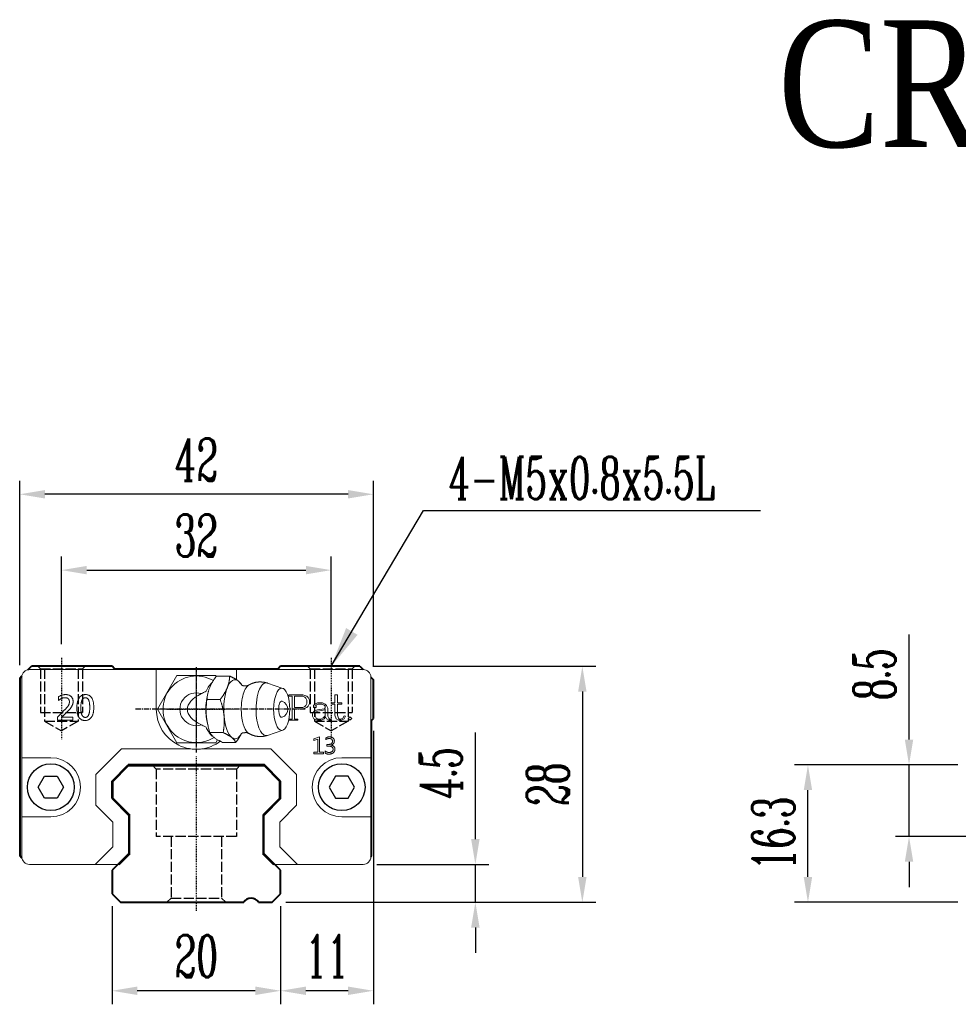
# Model space of a CAD drawing. Extents: x 57 to 390, y 117 to 234.
# Tile 1 of 2: x 57 to 168, y 117 to 234. Entities that reach past the tile are written whole.
import ezdxf

# ---------------------------------------------------------------- set-up
doc = ezdxf.new("R2010")
doc.units = 0
doc.header["$MEASUREMENT"] = 0
doc.header["$PDMODE"] = 2
doc.linetypes.add('ACAD_ISO02W100', pattern=[15, 12, -3])
doc.linetypes.add('CENTER', pattern=[0.95, 0.625, -0.125, 0.075, -0.125])
doc.layers.get('0').update_dxf_attribs({"linetype": 'CONTINUOUS'})
doc.layers.get('DEFPOINTS').update_dxf_attribs({"linetype": 'CONTINUOUS'})
for name, color, linetype, lineweight in [('CENTER', 1, 'CENTER', 25), ('DASH', 2, 'ACAD_ISO02W100', 25), ('DIM', 4, 'CONTINUOUS', 25), ('LINE', 7, 'CONTINUOUS', 40), ('可見 (ISO)', 7, 'CONTINUOUS', 50)]:
    doc.layers.add(name, color=color, linetype=linetype, lineweight=lineweight)
doc.layers.add('PV-CFD', color=7, linetype='CONTINUOUS')
doc.styles.get("Standard").update_dxf_attribs({"font": 'romanc.shx', "width": 0.6, "bigfont": 'chineset.shx'})
doc.styles.add('型式1', font='kaiu.ttf', dxfattribs={"width": 0.8})
doc.dimstyles.get("Standard").update_dxf_attribs({"dimscale": 3, "dimtxt": 1, "dimasz": 0.7, "dimexe": 0.3, "dimexo": 0.2, "dimgap": 0.3, "dimtad": 1, "dimdsep": 46, "dimtxsty": 'Standard', "dimcen": 0, "dimclrd": 256, "dimclre": 256, "dimclrt": 256, "dimadec": 0, "dimazin": 0, "dimtfac": 1, "dimtofl": 0, "dimtmove": 0, "dimatfit": 3, "dimfxl": 1, "dimtolj": 1, "dimtzin": 0, "dimlwd": -1, "dimlwe": -1, "dimarcsym": 0})
doc.dimstyles.new('STANDARD$0', dxfattribs={"dimscale": 3, "dimtxt": 1, "dimasz": 0.7, "dimexe": 0.3, "dimexo": 0.2, "dimgap": 0.3, "dimtad": 1, "dimdsep": 46, "dimtxsty": 'Standard', "dimcen": 0, "dimclrd": 256, "dimclre": 256, "dimclrt": 256, "dimadec": 0, "dimazin": 0, "dimtfac": 1, "dimtofl": 0, "dimtmove": 0, "dimatfit": 3, "dimfxl": 1, "dimtolj": 1, "dimtzin": 0, "dimlwd": -1, "dimlwe": -1, "dimarcsym": 0})

# ---------------------------------------------------------------- blocks, each defined once
blk = doc.blocks.new('*D33')
at = {"layer": 'DEFPOINTS', "color": 0, "transparency": 16777216}
for p in [(150.48, 145.87), (169.87, 145.87), (169.87, 129.57)]:
    blk.add_point(p, dxfattribs=at)
at = {"layer": 'DIM', "transparency": 16777216}
for p, q in [((168.27, 145.87), (148.88, 145.87)), ((150.48, 132.57), (150.48, 142.87)), ((168.27, 129.57), (148.88, 129.57))]:
    blk.add_line(p, q, dxfattribs=at)
for points in [[(150.98, 142.87), (149.98, 142.87), (150.48, 145.87)], [(149.98, 132.57), (150.98, 132.57), (150.48, 129.57)]]:
    blk.add_solid(points, dxfattribs=at)
at = {"layer": 'DIM', "transparency": 16777216, "insert": (146.38, 137.72), "char_height": 5, "attachment_point": 5, "rotation": 90}
blk.add_mtext('\\A1;16.3', dxfattribs=at)
blk = doc.blocks.new('*D34')
at = {"layer": 'DEFPOINTS', "color": 0, "transparency": 16777216}
for p in [(162.47, 145.87), (169.87, 145.87), (185.12, 137.37)]:
    blk.add_point(p, dxfattribs=at)
at = {"layer": 'DIM', "transparency": 16777216}
for p, q in [((162.47, 148.87), (162.47, 161.35)), ((168.27, 145.87), (160.87, 145.87)), ((162.47, 137.37), (162.47, 145.87)), ((183.52, 137.37), (160.87, 137.37)), ((162.47, 134.37), (162.47, 131.37))]:
    blk.add_line(p, q, dxfattribs=at)
for points in [[(161.97, 148.87), (162.97, 148.87), (162.47, 145.87)], [(162.97, 134.37), (161.97, 134.37), (162.47, 137.37)]]:
    blk.add_solid(points, dxfattribs=at)
at = {"layer": 'DIM', "transparency": 16777216, "insert": (158.37, 156.61), "char_height": 5, "attachment_point": 5, "rotation": 90}
blk.add_mtext('\\A1;8.5', dxfattribs=at)
blk = doc.blocks.new('*U18')
at = {"layer": 'PV-CFD', "lineweight": 0}
for p, q in [((0, 37.97, 2.52), (0, 38.35, 2.31)), ((0, 38.35, -2.31), (0, 34.35, -4.62)), ((0, 38.35, 2.31), (0, 38.35, -2.31)), ((0, 38.28, 3.1), (0, 38.28, 4.67)), ((0, 36.82, 10.26), (0, 37.45, 8.44)), ((0, 37.12, 1.62), (0, 37.12, 3.19)), ((0, 35.86, 1.29), (0, 36.2, 1.36)), ((0, 34.35, -4.62), (0, 30.35, -2.31)), ((0, 33.19, 1.26), (0, 33.19, 2.83)), ((0, 32.83, 1.29), (0, 32.5, 1.36)), ((0, 31.87, 10.26), (0, 31.24, 8.44)), ((0, 30.35, 2.31), (0, 30.44, 2.36)), ((0, 30.41, 2.38), (0, 30.41, 3.95)), ((0, 30.35, -2.31), (0, 30.35, 2.31))]:
    blk.add_line(p, q, dxfattribs=at)
at = {"layer": 'PV-CFD', "lineweight": 0, "extrusion": (1, 0, 0)}
for centre, radius, start, end in [((34.35, 0), 3.95, 149.2444, 32.1888), ((34.35, 0), 1.95, 161.7439, 18.2561), ((34.35, 9.86), 1, 18.9485, 161.0515)]:
    blk.add_arc(centre, radius, start, end, dxfattribs=at)
for centre, major_axis, start_param, end_param in [((0, 34.35, 4.59), (0, 3.5), 5.993405, 6.890651), ((0, 34.35, 4.59), (0, 3.5), 4.946208, 5.993405), ((0, 34.35, 8.28), (0, 3.13), 4.946208, 6.4146), ((0, 34.35, 1.95), (0, 3), 5.939273, 6.073367), ((0, 34.35, 6.46), (0, 2.94), 4.946208, 6.052618), ((0, 34.35, 6.78), (0, 0, -7.84), 5.617901, 6.94847), ((0, 34.35, 2.28), (0, 3), 4.946208, 5.242468), ((0, 34.35, 10.13), (0, 0.954), 4.946208, 6.413821), ((0, 34.35, 4.59), (0, 3.5), 3.89901, 4.946208), ((0, 34.35, 8.28), (0, 3.13), 3.010177, 4.946208), ((0, 34.35, 2.28), (0, 3), 4.18231, 4.946208), ((0, 34.35, 6.46), (0, 2.94), 3.37216, 4.946208), ((0, 34.35, 10.13), (0, 0.954), 3.010957, 4.946208), ((0, 34.35, 4.59), (0, 3.5), 2.851813, 3.89901), ((0, 34.35, 1.95), (0, 3), 3.294184, 3.485505), ((0, 34.35, 4.59), (0, 3.5), 2.534127, 2.851813)]:
    blk.add_ellipse(centre, major_axis=major_axis, ratio=0.382683, start_param=start_param, end_param=end_param, dxfattribs=at)
blk.add_ellipse((0, 34.35, 10.13), major_axis=(0, 2.5), ratio=0.382683, dxfattribs=at)
at = {"layer": 'PV-CFD', "lineweight": 0}
for points, weights in [([(0, 37.12, 1.62), (0, 37.7, 1.91), (0, 38.28, 3.1)], [1, 1.15470053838, 1]), ([(0, 37.21, 5.36), (0, 37.71, 5.11), (0, 38.28, 4.67)], [1.01402419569, 1.02867276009, 1]), ([(0, 38.28, 4.67), (0, 37.97, 4.55), (0, 37.7, 4.21)], [1, 1.0379548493, 1]), ([(0, 37.7, 4.21), (0, 37.43, 3.86), (0, 37.12, 3.19)], [1, 1.0379548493, 1]), ([(0, 33.19, 1.26), (0, 35.16, 0.99), (0, 37.12, 1.62)], [1, 1.15470053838, 1]), ([(0, 37.12, 3.19), (0, 36.07, 3.37), (0, 35.16, 3.29)], [1, 1.0379548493, 1]), ([(0, 35.16, 3.29), (0, 34.24, 3.2), (0, 33.19, 2.83)], [1, 1.0379548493, 1]), ([(0, 30.41, 2.38), (0, 31.8, 1.37), (0, 33.19, 1.26)], [1, 1.15470053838, 1]), ([(0, 33.19, 2.83), (0, 32.45, 3.41), (0, 31.8, 3.67)], [1, 1.0379548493, 1]), ([(0, 31.8, 3.67), (0, 31.16, 3.93), (0, 30.41, 3.95)], [1, 1.0379548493, 1]), ([(0, 30.99, 4.97), (0, 31.23, 5.28), (0, 31.5, 5.41)], [1, 1.03410419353, 1.00691998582]), ([(0, 30.41, 3.95), (0, 30.72, 4.63), (0, 30.99, 4.97)], [1, 1.0379548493, 1])]:
    blk.add_rational_spline(points, weights, degree=2, dxfattribs=at)
for points, degree, knots in [([(0, 37.6, 2), (0, 37.57, 1.93), (0, 37.51, 1.86), (0, 37.32, 1.67), (0, 37.18, 1.56), (0, 36.84, 1.34), (0, 36.67, 1.24), (0, 36.49, 1.15)], 3, [-0.376952, -0.376952, -0.376952, -0.376952, -0.3332983, -0.3332983, -0.2725144, -0.2725144, -0.2208054, -0.2208054, -0.2208054, -0.2208054]), ([(0, 37.2, 6.2), (0, 37.11, 5.93), (0, 37.15, 5.49), (0, 37.25, 5.31), (0, 37.25, 5.31)], 1, [6.0526182, 6.0526182, 6.2208966, 6.4270338, 6.6227252, 6.6621051, 6.6621051]), ([(0, 36.2, 0.61), (0, 36.26, 0.75), (0, 36.33, 0.88), (0, 36.43, 1.06), (0, 36.46, 1.1), (0, 36.49, 1.15)], 3, [11.3039891, 11.3039891, 11.3039891, 11.3039891, 11.9795988, 11.9795988, 12.2175428, 12.2175428, 12.2175428, 12.2175428]), ([(0, 32.2, 1.15), (0, 32.29, 1), (0, 32.37, 0.86), (0, 32.45, 0.7), (0, 32.47, 0.66), (0, 32.49, 0.61)], 3, [2.7906963, 2.7906963, 2.7906963, 2.7906963, 3.3884522, 3.3884522, 3.630674, 3.630674, 3.630674, 3.630674]), ([(0, 32.2, 1.15), (0, 32.09, 1.21), (0, 31.98, 1.27), (0, 31.68, 1.45), (0, 31.51, 1.56), (0, 31.28, 1.75), (0, 31.21, 1.83), (0, 31.15, 1.9)], 3, [-0.2711885, -0.2711885, -0.2711885, -0.2711885, -0.2312899, -0.2312899, -0.1556643, -0.1556643, -0.1016902, -0.1016902, -0.1016902, -0.1016902]), ([(0, 31.44, 5.31), (0, 31.48, 5.37), (0, 31.58, 5.63), (0, 31.55, 6.07), (0, 31.49, 6.2)], 1, [2.7626728, 2.7626728, 2.9024238, 3.0689854, 3.2751226, 3.3721597, 3.3721597])]:
    blk.add_open_spline(points, degree=degree, knots=knots, dxfattribs=at)
for points in [[(0, 37.2, 6.2), (0, 37.39, 6.57), (0, 37.53, 7.01), (0, 37.59, 7.49), (0, 37.56, 7.98), (0, 37.45, 8.44)], [(0, 31.24, 8.44), (0, 31.13, 7.98), (0, 31.1, 7.49), (0, 31.16, 7.01), (0, 31.3, 6.57), (0, 31.49, 6.2)]]:
    blk.add_open_spline(points, degree=1, dxfattribs=at)
blk = doc.blocks.new('SW_CENTERMARKSYMBOL_2')
at = {"color": 0, "linetype": 'Continuous', "lineweight": 0}
for p, q in [((0, 2.5), (0, 4.45)), ((0, 0), (0, 2.5)), ((-2.5, 0), (-4.45, 0)), ((0, 0), (-2.5, 0)), ((0, 0), (0, -2.5)), ((0, 0), (2.5, 0)), ((2.5, 0), (4.45, 0)), ((0, -2.5), (0, -4.45))]:
    blk.add_line(p, q, dxfattribs=at)
blk = doc.blocks.new('*D35')
at = {"layer": 'DEFPOINTS', "color": 0, "transparency": 16777216}
for p in [(56.98, 177.97), (56.98, 156.09), (98.93, 155.89)]:
    blk.add_point(p, dxfattribs=at)
at = {"layer": 'DIM', "transparency": 16777216}
for p, q in [((56.98, 157.69), (56.98, 179.57)), ((98.93, 157.49), (98.93, 179.57)), ((95.93, 177.97), (59.98, 177.97))]:
    blk.add_line(p, q, dxfattribs=at)
for points in [[(59.98, 178.47), (59.98, 177.47), (56.98, 177.97)], [(95.93, 177.47), (95.93, 178.47), (98.93, 177.97)]]:
    blk.add_solid(points, dxfattribs=at)
at = {"layer": 'DIM', "transparency": 16777216, "insert": (77.95, 182.07), "char_height": 5, "attachment_point": 5}
blk.add_mtext('\\A1;42', dxfattribs=at)
blk = doc.blocks.new('*D36')
at = {"layer": 'DEFPOINTS', "color": 0, "transparency": 16777216}
for p in [(97.33, 157.57), (86.93, 129.57), (123.72, 129.57)]:
    blk.add_point(p, dxfattribs=at)
at = {"layer": 'DIM', "transparency": 16777216}
for p, q in [((98.93, 157.57), (125.32, 157.57)), ((123.72, 154.57), (123.72, 132.57)), ((88.53, 129.57), (125.32, 129.57))]:
    blk.add_line(p, q, dxfattribs=at)
for points in [[(124.22, 154.57), (123.22, 154.57), (123.72, 157.57)], [(123.22, 132.57), (124.22, 132.57), (123.72, 129.57)]]:
    blk.add_solid(points, dxfattribs=at)
at = {"layer": 'DIM', "transparency": 16777216, "insert": (119.62, 143.57), "char_height": 5, "attachment_point": 5, "rotation": 90}
blk.add_mtext('\\A1;28', dxfattribs=at)
blk = doc.blocks.new('*D37')
at = {"layer": 'DEFPOINTS', "color": 0, "transparency": 16777216}
for p in [(67.93, 130.69), (87.93, 130.69), (67.93, 119.07)]:
    blk.add_point(p, dxfattribs=at)
at = {"layer": 'DIM', "transparency": 16777216}
for p, q in [((67.93, 129.09), (67.93, 117.47)), ((87.93, 129.09), (87.93, 117.47)), ((84.93, 119.07), (70.93, 119.07))]:
    blk.add_line(p, q, dxfattribs=at)
for points in [[(70.93, 119.57), (70.93, 118.57), (67.93, 119.07)], [(84.93, 118.57), (84.93, 119.57), (87.93, 119.07)]]:
    blk.add_solid(points, dxfattribs=at)
at = {"layer": 'DIM', "transparency": 16777216, "insert": (77.93, 123.17), "char_height": 5, "attachment_point": 5}
blk.add_mtext('\\A1;20', dxfattribs=at)
blk = doc.blocks.new('*D38')
at = {"layer": 'DEFPOINTS', "color": 0, "transparency": 16777216}
for p in [(98.93, 151.49), (87.93, 130.69), (87.93, 119.07)]:
    blk.add_point(p, dxfattribs=at)
at = {"layer": 'DIM', "transparency": 16777216}
for p, q in [((98.93, 149.89), (98.93, 117.47)), ((87.93, 129.09), (87.93, 117.47)), ((95.93, 119.07), (90.93, 119.07))]:
    blk.add_line(p, q, dxfattribs=at)
for points in [[(90.93, 119.57), (90.93, 118.57), (87.93, 119.07)], [(95.93, 118.57), (95.93, 119.57), (98.93, 119.07)]]:
    blk.add_solid(points, dxfattribs=at)
at = {"layer": 'DIM', "transparency": 16777216, "insert": (93.43, 123.17), "char_height": 5, "attachment_point": 5}
blk.add_mtext('\\A1;11', dxfattribs=at)
blk = doc.blocks.new('*D39')
at = {"layer": 'DEFPOINTS', "color": 0, "transparency": 16777216}
for p in [(97.73, 134.07), (111.03, 134.07), (86.93, 129.57)]:
    blk.add_point(p, dxfattribs=at)
at = {"layer": 'DIM', "transparency": 16777216}
for p, q in [((111.03, 137.07), (111.03, 149.71)), ((99.33, 134.07), (112.63, 134.07)), ((111.03, 129.57), (111.03, 134.07)), ((88.53, 129.57), (112.63, 129.57)), ((111.03, 126.57), (111.03, 123.57))]:
    blk.add_line(p, q, dxfattribs=at)
for points in [[(110.53, 137.07), (111.53, 137.07), (111.03, 134.07)], [(111.53, 126.57), (110.53, 126.57), (111.03, 129.57)]]:
    blk.add_solid(points, dxfattribs=at)
at = {"layer": 'DIM', "transparency": 16777216, "insert": (106.93, 144.89), "char_height": 5, "attachment_point": 5, "rotation": 90}
blk.add_mtext('\\A1;4.5', dxfattribs=at)
blk = doc.blocks.new('*D40')
at = {"layer": 'DEFPOINTS', "color": 0, "transparency": 16777216}
for p in [(93.93, 168.97), (61.93, 158.57), (93.93, 158.57)]:
    blk.add_point(p, dxfattribs=at)
at = {"layer": 'DIM', "transparency": 16777216}
for p, q in [((61.93, 160.17), (61.93, 170.57)), ((93.93, 160.17), (93.93, 170.57)), ((64.93, 168.97), (90.93, 168.97))]:
    blk.add_line(p, q, dxfattribs=at)
for points in [[(64.93, 169.47), (64.93, 168.47), (61.93, 168.97)], [(90.93, 168.47), (90.93, 169.47), (93.93, 168.97)]]:
    blk.add_solid(points, dxfattribs=at)
at = {"layer": 'DIM', "transparency": 16777216, "insert": (77.93, 173.07), "char_height": 5, "attachment_point": 5}
blk.add_mtext('\\A1;32', dxfattribs=at)

msp = doc.modelspace()

# ---------------------------------------------------------------- linework, layer by layer
at = {"color": 7, "linetype": 'Continuous', "lineweight": 15}
for p, q in [((58.13, 157.171), (73.18, 157.171)), ((73.18, 152.471), (73.18, 157.171)), ((73.18, 157.171), (82.68, 157.171)), ((82.68, 157.171), (97.73, 157.171)), ((82.68, 157.171), (82.68, 155.981)), ((57.23, 134.971), (57.23, 156.271)), ((98.63, 156.271), (98.63, 134.971)), ((61.596, 153.503), (61.596, 153.942)), ((88.913, 154.171), (90.583, 154.171)), ((88.913, 154.035), (88.913, 154.171)), ((89.288, 154.035), (88.913, 154.035)), ((89.288, 151.307), (89.288, 154.035)), ((90.551, 154.02), (89.581, 154.02)), ((89.581, 154.02), (89.581, 152.664)), ((90.798, 153.896), (90.551, 154.02)), ((90.583, 154.171), (91.031, 154.018)), ((90.92, 153.775), (90.798, 153.896)), ((90.919, 152.908), (91.045, 153.155)), ((91.045, 153.529), (90.92, 153.775)), ((91.031, 154.018), (91.194, 153.859)), ((91.045, 153.155), (91.045, 153.529)), ((91.194, 153.859), (91.337, 153.564)), ((91.337, 153.141), (91.194, 152.848)), ((91.337, 153.564), (91.337, 153.141)), ((91.842, 152.906), (92.005, 153.074)), ((92.005, 153.074), (92.302, 153.219)), ((92.355, 153.085), (92.123, 152.967)), ((92.302, 153.219), (92.895, 153.219)), ((92.855, 153.085), (92.355, 153.085)), ((93.108, 152.958), (92.855, 153.085)), ((92.895, 153.219), (93.211, 153.063)), ((93.211, 153.063), (93.368, 152.907)), ((93.995, 153.219), (94.37, 153.219)), ((93.995, 153.085), (93.995, 153.219)), ((94.37, 153.085), (93.995, 153.085)), ((94.37, 154.171), (94.663, 154.171)), ((94.37, 153.219), (94.37, 154.171)), ((94.37, 151.774), (94.37, 153.085)), ((94.663, 154.171), (94.663, 153.219)), ((94.663, 153.219), (95.174, 153.219)), ((94.663, 153.085), (94.663, 151.786)), ((95.174, 153.085), (94.663, 153.085)), ((95.174, 153.219), (95.174, 153.085)), ((61.449, 151.514), (62.313, 152.38)), ((62.642, 152.183), (61.998, 151.537)), ((89.581, 152.664), (90.551, 152.664)), ((89.581, 152.535), (89.581, 151.307)), ((90.58, 152.535), (89.581, 152.535)), ((90.551, 152.664), (90.798, 152.787)), ((91.029, 152.687), (90.58, 152.535)), ((90.798, 152.787), (90.919, 152.908)), ((91.194, 152.848), (91.029, 152.687)), ((91.72, 151.939), (91.874, 152.252)), ((91.72, 151.631), (91.72, 151.939)), ((91.842, 152.674), (91.842, 152.906)), ((92.149, 152.674), (91.842, 152.674)), ((91.874, 152.252), (92.318, 152.399)), ((92.134, 152.148), (92.012, 151.911)), ((92.012, 151.911), (92.012, 151.654)), ((92.123, 152.967), (92.069, 152.916)), ((92.069, 152.916), (92.149, 152.916)), ((92.364, 152.259), (92.134, 152.148)), ((92.149, 152.916), (92.149, 152.674)), ((92.318, 152.399), (93.117, 152.53)), ((93.21, 152.401), (92.364, 152.259)), ((93.22, 152.85), (93.108, 152.958)), ((93.117, 152.53), (93.22, 152.631)), ((93.22, 152.485), (93.21, 152.401)), ((93.22, 152.631), (93.22, 152.85)), ((93.22, 151.673), (93.22, 152.485)), ((93.368, 152.907), (93.512, 152.613)), ((93.512, 152.613), (93.512, 151.657)), ((61.449, 151.171), (61.449, 151.514)), ((63.279, 151.171), (61.449, 151.171)), ((61.998, 151.537), (61.998, 151.528)), ((61.998, 151.528), (63.279, 151.528)), ((63.279, 151.528), (63.279, 151.171)), ((88.913, 151.307), (89.288, 151.307)), ((88.913, 151.171), (88.913, 151.307)), ((89.958, 151.171), (88.913, 151.171)), ((89.581, 151.307), (89.958, 151.307)), ((89.958, 151.307), (89.958, 151.171)), ((91.873, 151.318), (91.72, 151.631)), ((92.316, 151.171), (91.873, 151.318)), ((92.012, 151.654), (92.135, 151.413)), ((92.135, 151.413), (92.353, 151.306)), ((92.765, 151.171), (92.316, 151.171)), ((92.353, 151.306), (92.719, 151.306)), ((92.719, 151.306), (92.97, 151.431)), ((93.079, 151.327), (92.765, 151.171)), ((92.97, 151.431), (93.22, 151.673)), ((93.264, 151.555), (93.079, 151.327)), ((93.356, 151.324), (93.264, 151.555)), ((93.659, 151.171), (93.356, 151.324)), ((93.512, 151.657), (93.641, 151.402)), ((93.641, 151.402), (93.733, 151.307)), ((93.889, 151.171), (93.659, 151.171)), ((93.733, 151.307), (93.889, 151.307)), ((93.889, 151.307), (93.889, 151.171)), ((94.505, 151.327), (94.37, 151.774)), ((94.813, 151.171), (94.505, 151.327)), ((94.663, 151.786), (94.789, 151.398)), ((94.789, 151.398), (94.882, 151.307)), ((95.133, 151.171), (94.813, 151.171)), ((94.882, 151.307), (95.085, 151.307)), ((95.085, 151.307), (95.321, 151.425)), ((95.461, 151.336), (95.133, 151.171)), ((95.321, 151.425), (95.47, 151.702)), ((95.609, 151.64), (95.461, 151.336)), ((95.47, 151.702), (95.609, 151.64)), ((95.924, 151.37), (96.151, 151.573)), ((96.151, 151.171), (95.924, 151.37)), ((96.151, 151.573), (96.39, 151.37)), ((96.39, 151.37), (96.151, 151.171)), ((98.73, 151.167), (98.73, 135.067)), ((91.874, 148.976), (92.557, 149.195)), ((91.874, 148.78), (91.874, 148.976)), ((92.337, 148.921), (91.874, 148.78)), ((92.337, 147.366), (92.337, 148.921)), ((92.557, 149.195), (92.557, 147.366)), ((93.278, 148.848), (93.278, 149.043)), ((66.03, 144.726), (69.072, 147.767)), ((69.072, 147.767), (77.266, 147.767)), ((78.594, 147.767), (86.788, 147.767)), ((86.788, 147.767), (89.83, 144.726)), ((91.874, 147.366), (92.337, 147.366)), ((91.874, 147.171), (91.874, 147.366)), ((93.02, 147.171), (91.874, 147.171)), ((92.557, 147.366), (93.02, 147.366)), ((93.02, 147.366), (93.02, 147.171)), ((93.205, 147.274), (93.205, 147.518)), ((93.4, 148.293), (93.563, 148.293)), ((93.4, 148.098), (93.4, 148.293)), ((93.571, 148.098), (93.4, 148.098)), ((93.902, 148.21), (93.902, 148.205)), ((60.68, 146.721), (57.23, 146.721)), ((95.18, 146.721), (98.63, 146.721)), ((66.03, 141.08), (66.03, 144.726)), ((89.83, 144.726), (89.83, 141.08)), ((68.03, 139.08), (66.03, 141.08)), ((89.83, 141.08), (87.83, 139.08)), ((57.23, 139.721), (60.68, 139.721)), ((68.03, 136.154), (68.03, 139.08)), ((70.03, 139.886), (70.03, 135.349)), ((85.83, 135.349), (85.83, 139.886)), ((87.83, 139.08), (87.83, 136.154)), ((98.63, 139.721), (95.18, 139.721)), ((65.946, 134.071), (68.03, 136.154)), ((87.83, 136.154), (89.914, 134.071)), ((58.13, 134.071), (65.946, 134.071)), ((67.219, 134.071), (65.946, 134.071)), ((68.421, 134.071), (67.219, 134.071)), ((67.519, 134.071), (68.752, 134.071)), ((87.108, 134.071), (88.341, 134.071)), ((88.641, 134.071), (87.439, 134.071)), ((89.914, 134.071), (88.641, 134.071)), ((89.914, 134.071), (91.328, 134.071)), ((91.328, 134.071), (97.73, 134.071))]:
    msp.add_line(p, q, dxfattribs=at)
at = {"flags": 128}
for points in [[(61.43, 144.523), (62.18, 143.224), (61.43, 141.925), (59.93, 141.925), (59.18, 143.224), (59.93, 144.523)], [(94.43, 144.523), (93.68, 143.224), (94.43, 141.925), (95.93, 141.925), (96.68, 143.224), (95.93, 144.523)]]:
    msp.add_lwpolyline(points, close=True, dxfattribs=at)
for centre in [(60.68, 143.224), (95.18, 143.224)]:
    msp.add_circle(centre, 2.775)
at = {"color": 7, "linetype": 'Continuous', "lineweight": 15}
for centre, radius, start, end in [((58.13, 156.271), 0.9, 90, 180), ((97.73, 156.271), 0.9, 0, 90), ((77.93, 152.471), 4.75, 180, 307.77136), ((60.68, 143.221), 3.5, 270, 90), ((95.18, 143.221), 3.5, 90, 270), ((58.13, 134.971), 0.9, 180, 270), ((97.73, 134.971), 0.9, 270, 0)]:
    msp.add_arc(centre, radius, start, end, dxfattribs=at)
for points, knots in [([(61.596, 153.942), (61.626, 153.963), (61.686, 154.006), (61.782, 154.059), (61.881, 154.105), (61.984, 154.142), (62.089, 154.172), (62.198, 154.192), (62.311, 154.205), (62.387, 154.207), (62.425, 154.207)], [0, 0, 0, 0, 0.1254479, 0.2490958, 0.37149, 0.4943628, 0.6175587, 0.7423311, 0.8695879, 1, 1, 1, 1]), ([(62.425, 154.207), (62.458, 154.207), (62.523, 154.205), (62.617, 154.195), (62.706, 154.178), (62.79, 154.153), (62.869, 154.123), (62.943, 154.084), (63.012, 154.039), (63.074, 153.987), (63.131, 153.93), (63.18, 153.866), (63.223, 153.798), (63.256, 153.724), (63.283, 153.646), (63.302, 153.562), (63.313, 153.473), (63.314, 153.412), (63.315, 153.381)], [0, 0, 0, 0, 0.0720879, 0.1412087, 0.2069553, 0.2703381, 0.3316628, 0.3921976, 0.4514512, 0.5109034, 0.5698003, 0.6279474, 0.6860856, 0.7447804, 0.8050971, 0.8670254, 0.9320572, 1, 1, 1, 1]), ([(63.754, 152.614), (63.755, 152.677), (63.756, 152.8), (63.769, 152.979), (63.79, 153.145), (63.818, 153.3), (63.856, 153.443), (63.902, 153.574), (63.956, 153.694), (64.019, 153.802), (64.09, 153.897), (64.168, 153.98), (64.255, 154.051), (64.348, 154.109), (64.45, 154.153), (64.559, 154.185), (64.676, 154.204), (64.756, 154.206), (64.798, 154.207)], [0, 0, 0, 0, 0.0883235, 0.1715139, 0.2492721, 0.3226167, 0.3911316, 0.4556498, 0.5164698, 0.5741742, 0.6292845, 0.6819664, 0.7333927, 0.7842552, 0.8353509, 0.8880356, 0.9424748, 1, 1, 1, 1]), ([(64.798, 154.207), (64.837, 154.206), (64.913, 154.205), (65.023, 154.186), (65.127, 154.156), (65.223, 154.115), (65.31, 154.06), (65.391, 153.995), (65.463, 153.916), (65.527, 153.826), (65.584, 153.724), (65.633, 153.611), (65.674, 153.485), (65.708, 153.348), (65.734, 153.199), (65.754, 153.038), (65.764, 152.865), (65.766, 152.746), (65.766, 152.685)], [0, 0, 0, 0, 0.0574894, 0.1120109, 0.1642221, 0.2149045, 0.2649638, 0.3153177, 0.3672479, 0.4210393, 0.4779829, 0.538192, 0.6027647, 0.6717866, 0.7457443, 0.8250273, 0.9097856, 1, 1, 1, 1]), ([(62.351, 153.841), (62.319, 153.84), (62.253, 153.839), (62.156, 153.822), (62.06, 153.795), (61.964, 153.758), (61.87, 153.71), (61.777, 153.651), (61.684, 153.583), (61.626, 153.53), (61.596, 153.503)], [0, 0, 0, 0, 0.11538898, 0.23148806, 0.34821318, 0.46834314, 0.59280431, 0.72237593, 0.85768696, 1, 1, 1, 1]), ([(62.313, 152.38), (62.336, 152.403), (62.381, 152.449), (62.446, 152.518), (62.507, 152.584), (62.563, 152.647), (62.614, 152.708), (62.66, 152.767), (62.701, 152.823), (62.738, 152.878), (62.771, 152.931), (62.799, 152.986), (62.823, 153.041), (62.843, 153.098), (62.858, 153.156), (62.868, 153.215), (62.875, 153.276), (62.876, 153.316), (62.876, 153.337)], [0, 0, 0, 0, 0.08706234, 0.16990221, 0.24784066, 0.32232468, 0.39198102, 0.45685973, 0.5184221, 0.57533736, 0.62966998, 0.68316865, 0.73607171, 0.7884609, 0.84065849, 0.89357101, 0.94641011, 1, 1, 1, 1]), ([(62.876, 153.337), (62.876, 153.357), (62.875, 153.397), (62.869, 153.454), (62.859, 153.507), (62.845, 153.557), (62.826, 153.603), (62.803, 153.645), (62.777, 153.682), (62.746, 153.716), (62.711, 153.746), (62.671, 153.771), (62.628, 153.793), (62.581, 153.811), (62.529, 153.825), (62.473, 153.834), (62.414, 153.841), (62.373, 153.841), (62.351, 153.841)], [0, 0, 0, 0, 0.0732689, 0.142038, 0.2068568, 0.2681408, 0.3273575, 0.383389, 0.4388324, 0.492595, 0.5474441, 0.6038129, 0.6613452, 0.7213318, 0.7850689, 0.8524556, 0.9240174, 1, 1, 1, 1]), ([(63.315, 153.381), (63.315, 153.358), (63.314, 153.312), (63.307, 153.243), (63.294, 153.174), (63.279, 153.105), (63.257, 153.036), (63.232, 152.967), (63.201, 152.899), (63.166, 152.829), (63.124, 152.759), (63.076, 152.685), (63.021, 152.609), (62.959, 152.53), (62.89, 152.447), (62.814, 152.362), (62.731, 152.273), (62.672, 152.214), (62.642, 152.183)], [0, 0, 0, 0, 0.0490273, 0.0982682, 0.1476022, 0.1978976, 0.2487506, 0.3006507, 0.3539399, 0.4084537, 0.4658213, 0.5276004, 0.5943542, 0.6658872, 0.7417959, 0.8229796, 0.9089329, 1, 1, 1, 1]), ([(64.775, 153.841), (64.753, 153.841), (64.71, 153.839), (64.647, 153.824), (64.589, 153.801), (64.535, 153.767), (64.486, 153.723), (64.441, 153.671), (64.4, 153.609), (64.365, 153.537), (64.333, 153.457), (64.305, 153.367), (64.282, 153.267), (64.263, 153.158), (64.248, 153.04), (64.237, 152.913), (64.231, 152.776), (64.23, 152.681), (64.23, 152.632)], [0, 0, 0, 0, 0.0454034, 0.0886905, 0.1308932, 0.1736914, 0.2182491, 0.2647541, 0.3152229, 0.3695335, 0.4284121, 0.492634, 0.5624385, 0.6377407, 0.7188179, 0.8062107, 0.9000246, 1, 1, 1, 1]), ([(65.291, 152.655), (65.29, 152.703), (65.289, 152.796), (65.284, 152.93), (65.273, 153.055), (65.26, 153.172), (65.242, 153.278), (65.22, 153.376), (65.194, 153.464), (65.164, 153.543), (65.13, 153.613), (65.092, 153.674), (65.049, 153.726), (65.003, 153.768), (64.952, 153.801), (64.896, 153.825), (64.837, 153.839), (64.796, 153.841), (64.775, 153.841)], [0, 0, 0, 0, 0.1008017, 0.1952512, 0.2834871, 0.3655693, 0.4413548, 0.5113915, 0.5759298, 0.6351471, 0.6897401, 0.7397552, 0.7862327, 0.8300182, 0.8721196, 0.9140368, 0.9561134, 1, 1, 1, 1]), ([(64.735, 151.134), (64.695, 151.135), (64.619, 151.137), (64.508, 151.156), (64.405, 151.185), (64.308, 151.227), (64.219, 151.281), (64.138, 151.347), (64.065, 151.425), (63.999, 151.515), (63.942, 151.616), (63.891, 151.727), (63.848, 151.849), (63.814, 151.982), (63.787, 152.125), (63.768, 152.279), (63.757, 152.443), (63.755, 152.556), (63.754, 152.614)], [0, 0, 0, 0, 0.0587763, 0.1142485, 0.1676437, 0.2194713, 0.270889, 0.3223415, 0.3753589, 0.4305911, 0.4884209, 0.5491304, 0.6132168, 0.6815809, 0.7537956, 0.8310668, 0.9130563, 1, 1, 1, 1]), ([(64.23, 152.632), (64.23, 152.587), (64.231, 152.498), (64.238, 152.37), (64.248, 152.25), (64.262, 152.139), (64.28, 152.037), (64.303, 151.944), (64.33, 151.86), (64.362, 151.784), (64.397, 151.718), (64.437, 151.66), (64.48, 151.61), (64.529, 151.57), (64.582, 151.538), (64.639, 151.516), (64.701, 151.503), (64.743, 151.501), (64.764, 151.5)], [0, 0, 0, 0, 0.0989277, 0.1913586, 0.277815, 0.3584315, 0.4330428, 0.5018148, 0.5655476, 0.6244838, 0.6786926, 0.7287656, 0.7763407, 0.821143, 0.8647541, 0.9086079, 0.9533115, 1, 1, 1, 1]), ([(65.766, 152.685), (65.766, 152.625), (65.765, 152.508), (65.752, 152.337), (65.732, 152.177), (65.702, 152.028), (65.666, 151.89), (65.621, 151.761), (65.567, 151.644), (65.505, 151.538), (65.435, 151.443), (65.357, 151.36), (65.272, 151.29), (65.179, 151.232), (65.078, 151.188), (64.97, 151.157), (64.855, 151.138), (64.775, 151.135), (64.735, 151.134)], [0, 0, 0, 0, 0.086028, 0.1673565, 0.2439225, 0.3160362, 0.3842367, 0.4486275, 0.5097619, 0.5684385, 0.6242899, 0.6778147, 0.7302285, 0.78167, 0.8334582, 0.8865104, 0.9419497, 1, 1, 1, 1]), ([(64.764, 151.5), (64.786, 151.501), (64.828, 151.502), (64.888, 151.517), (64.944, 151.539), (64.996, 151.571), (65.044, 151.612), (65.087, 151.663), (65.127, 151.722), (65.161, 151.79), (65.192, 151.867), (65.218, 151.953), (65.241, 152.048), (65.259, 152.152), (65.274, 152.265), (65.284, 152.387), (65.289, 152.518), (65.29, 152.609), (65.291, 152.655)], [0, 0, 0, 0, 0.0457641, 0.08926537, 0.13187541, 0.17486387, 0.21938048, 0.26619602, 0.3167248, 0.37086411, 0.42974629, 0.49369189, 0.56328493, 0.63860045, 0.71958794, 0.80670972, 0.90013212, 1, 1, 1, 1]), ([(93.278, 149.043), (93.294, 149.055), (93.327, 149.079), (93.379, 149.11), (93.434, 149.137), (93.491, 149.158), (93.55, 149.175), (93.612, 149.186), (93.675, 149.194), (93.718, 149.195), (93.74, 149.195)], [0, 0, 0, 0, 0.1237777, 0.2459573, 0.3678471, 0.4900435, 0.6137355, 0.7388487, 0.8678785, 1, 1, 1, 1]), ([(93.688, 149), (93.67, 149), (93.634, 148.999), (93.581, 148.991), (93.528, 148.979), (93.476, 148.962), (93.425, 148.941), (93.375, 148.915), (93.325, 148.884), (93.294, 148.86), (93.278, 148.848)], [0, 0, 0, 0, 0.1213338, 0.2419476, 0.3626943, 0.4847228, 0.6079193, 0.735075, 0.8651125, 1, 1, 1, 1]), ([(93.563, 148.293), (93.584, 148.293), (93.625, 148.294), (93.684, 148.298), (93.738, 148.305), (93.789, 148.315), (93.836, 148.328), (93.879, 148.343), (93.918, 148.362), (93.953, 148.384), (93.983, 148.408), (94.01, 148.435), (94.033, 148.466), (94.051, 148.499), (94.065, 148.535), (94.076, 148.574), (94.082, 148.616), (94.082, 148.645), (94.083, 148.66)], [0, 0, 0, 0, 0.0869529, 0.1682917, 0.2448131, 0.3162081, 0.3834386, 0.4462731, 0.5054146, 0.5615389, 0.6155128, 0.6676719, 0.7196177, 0.7719653, 0.8251858, 0.8802643, 0.9383044, 1, 1, 1, 1]), ([(94.083, 148.66), (94.082, 148.673), (94.082, 148.7), (94.077, 148.739), (94.07, 148.775), (94.059, 148.808), (94.045, 148.839), (94.028, 148.867), (94.008, 148.893), (93.984, 148.915), (93.958, 148.936), (93.928, 148.953), (93.896, 148.968), (93.86, 148.979), (93.822, 148.989), (93.78, 148.995), (93.735, 149), (93.704, 149), (93.688, 149)], [0, 0, 0, 0, 0.0690187, 0.1339734, 0.1953479, 0.2545198, 0.3105443, 0.3653098, 0.4189695, 0.473612, 0.5282806, 0.5852364, 0.6449606, 0.7075654, 0.774013, 0.8444646, 0.920149, 1, 1, 1, 1]), ([(93.74, 149.195), (93.76, 149.195), (93.799, 149.194), (93.856, 149.188), (93.911, 149.178), (93.962, 149.163), (94.012, 149.145), (94.058, 149.122), (94.102, 149.095), (94.143, 149.065), (94.18, 149.031), (94.213, 148.995), (94.241, 148.955), (94.263, 148.913), (94.28, 148.868), (94.293, 148.821), (94.3, 148.77), (94.302, 148.736), (94.302, 148.718)], [0, 0, 0, 0, 0.07198211, 0.14109402, 0.208209, 0.27288872, 0.33636688, 0.39845094, 0.46054013, 0.52252476, 0.58357762, 0.64271215, 0.7006696, 0.75823675, 0.81604907, 0.87522674, 0.93627438, 1, 1, 1, 1]), ([(94.302, 148.718), (94.302, 148.702), (94.301, 148.671), (94.297, 148.625), (94.289, 148.581), (94.278, 148.54), (94.264, 148.5), (94.246, 148.463), (94.226, 148.428), (94.203, 148.394), (94.176, 148.364), (94.146, 148.335), (94.113, 148.308), (94.077, 148.284), (94.038, 148.262), (93.996, 148.242), (93.95, 148.224), (93.919, 148.215), (93.902, 148.21)], [0, 0, 0, 0, 0.06832255, 0.13368325, 0.19704038, 0.2581701, 0.3173044, 0.37597744, 0.43305174, 0.49063838, 0.54825051, 0.60689601, 0.66699355, 0.72832236, 0.79238718, 0.85832952, 0.92767195, 1, 1, 1, 1]), ([(93.205, 147.518), (93.222, 147.504), (93.257, 147.476), (93.312, 147.44), (93.369, 147.41), (93.428, 147.385), (93.488, 147.365), (93.55, 147.352), (93.613, 147.343), (93.656, 147.342), (93.678, 147.341)], [0, 0, 0, 0, 0.1309238, 0.2584344, 0.3832258, 0.5058895, 0.627698, 0.7501529, 0.8737144, 1, 1, 1, 1]), ([(93.662, 147.146), (93.639, 147.147), (93.594, 147.147), (93.527, 147.154), (93.464, 147.163), (93.405, 147.177), (93.349, 147.195), (93.297, 147.217), (93.249, 147.243), (93.219, 147.264), (93.205, 147.274)], [0, 0, 0, 0, 0.144286, 0.2820034, 0.412875, 0.5384713, 0.6593573, 0.7758869, 0.8887334, 1, 1, 1, 1]), ([(94.156, 147.716), (94.155, 147.731), (94.155, 147.761), (94.148, 147.805), (94.136, 147.845), (94.12, 147.883), (94.099, 147.917), (94.074, 147.949), (94.044, 147.978), (94.009, 148.003), (93.97, 148.025), (93.926, 148.045), (93.878, 148.061), (93.826, 148.074), (93.769, 148.085), (93.707, 148.092), (93.64, 148.097), (93.594, 148.097), (93.571, 148.098)], [0, 0, 0, 0, 0.058355, 0.1139469, 0.1670106, 0.2179254, 0.2684813, 0.3195599, 0.371349, 0.425394, 0.4819131, 0.5420692, 0.6061979, 0.6743077, 0.7478079, 0.826375, 0.9103866, 1, 1, 1, 1]), ([(94.375, 147.735), (94.375, 147.713), (94.374, 147.67), (94.364, 147.608), (94.348, 147.549), (94.326, 147.493), (94.298, 147.441), (94.263, 147.392), (94.222, 147.346), (94.175, 147.305), (94.123, 147.268), (94.068, 147.235), (94.008, 147.208), (93.946, 147.185), (93.88, 147.168), (93.81, 147.155), (93.737, 147.148), (93.688, 147.147), (93.662, 147.146)], [0, 0, 0, 0, 0.0632074, 0.1237424, 0.1822431, 0.2395712, 0.2967297, 0.3538694, 0.412615, 0.4732201, 0.5347552, 0.5964544, 0.6591921, 0.7228266, 0.7885394, 0.8560776, 0.9265375, 1, 1, 1, 1]), ([(93.678, 147.341), (93.696, 147.342), (93.729, 147.342), (93.779, 147.347), (93.825, 147.355), (93.87, 147.365), (93.912, 147.38), (93.951, 147.397), (93.989, 147.417), (94.023, 147.44), (94.054, 147.466), (94.082, 147.495), (94.105, 147.526), (94.123, 147.559), (94.138, 147.595), (94.148, 147.633), (94.155, 147.674), (94.155, 147.701), (94.156, 147.716)], [0, 0, 0, 0, 0.0759979, 0.1483642, 0.2175115, 0.2847092, 0.3490051, 0.4123009, 0.4740421, 0.5347719, 0.5946325, 0.6519149, 0.7082194, 0.7639923, 0.8201081, 0.877965, 0.9373782, 1, 1, 1, 1]), ([(93.902, 148.205), (93.92, 148.203), (93.954, 148.199), (94.003, 148.189), (94.05, 148.177), (94.095, 148.16), (94.136, 148.139), (94.176, 148.116), (94.212, 148.088), (94.246, 148.058), (94.276, 148.025), (94.303, 147.989), (94.325, 147.952), (94.344, 147.912), (94.358, 147.871), (94.368, 147.827), (94.374, 147.782), (94.375, 147.751), (94.375, 147.735)], [0, 0, 0, 0, 0.07069, 0.1391276, 0.2050037, 0.2690482, 0.3316152, 0.3932338, 0.4547679, 0.5165441, 0.5775563, 0.6373353, 0.6963855, 0.7550463, 0.813979, 0.8739539, 0.9359368, 1, 1, 1, 1])]:
    msp.add_open_spline(points, degree=3, knots=knots, dxfattribs=at)
at = {"layer": 'CENTER', "ltscale": 0.1}
for p, q in [((61.93, 158.567), (61.93, 148.913)), ((93.93, 158.567), (93.93, 148.913)), ((77.93, 155.971), (77.93, 148.971)), ((74.43, 152.471), (81.43, 152.471)), ((77.93, 146.867), (77.93, 128.567))]:
    msp.add_line(p, q, dxfattribs=at)
at = {"layer": 'CENTER'}
for p, q in [((77.93, 157.458), (77.93, 147.319)), ((90.849, 152.471), (70.71, 152.471))]:
    msp.add_line(p, q, dxfattribs=at)
at = {"layer": 'DASH', "ltscale": 0.1}
for p, q in [((59.13, 157.567), (59.43, 157.267)), ((59.43, 157.267), (59.43, 152.067)), ((59.43, 157.267), (64.43, 157.267)), ((59.93, 157.267), (59.93, 151.067)), ((63.93, 157.267), (63.93, 151.067)), ((64.73, 157.567), (64.43, 157.267)), ((64.43, 157.267), (64.43, 152.067)), ((91.13, 157.567), (91.43, 157.267)), ((91.43, 157.267), (91.43, 152.067)), ((91.43, 157.267), (96.43, 157.267)), ((91.93, 157.267), (91.93, 151.067)), ((95.93, 157.267), (95.93, 151.067)), ((96.73, 157.567), (96.43, 157.267)), ((96.43, 157.267), (96.43, 152.067)), ((59.43, 152.067), (64.43, 152.067)), ((91.43, 152.067), (96.43, 152.067)), ((59.93, 151.067), (63.93, 151.067)), ((59.93, 151.067), (61.93, 149.913)), ((63.93, 151.067), (61.93, 149.913)), ((91.93, 151.067), (95.93, 151.067)), ((91.93, 151.067), (93.93, 149.913)), ((95.93, 151.067), (93.93, 149.913)), ((73.18, 145.367), (72.68, 145.867)), ((73.18, 145.367), (73.18, 137.367)), ((82.68, 145.367), (73.18, 145.367)), ((83.18, 145.867), (82.68, 145.367)), ((82.68, 145.367), (82.68, 137.367)), ((82.68, 137.367), (73.18, 137.367)), ((74.93, 137.367), (74.93, 130.067)), ((80.93, 137.367), (80.93, 130.067)), ((74.43, 129.567), (74.93, 130.067)), ((74.93, 130.067), (80.93, 130.067)), ((80.93, 130.067), (81.43, 129.567))]:
    msp.add_line(p, q, dxfattribs=at)
at = {"layer": 'LINE'}
for p, q in [((57.961, 157.148), (58.38, 157.567)), ((67.93, 157.567), (58.38, 157.567)), ((68.23, 157.267), (67.93, 157.567)), ((68.23, 157.267), (87.63, 157.267)), ((87.93, 157.567), (87.63, 157.267)), ((97.33, 157.567), (87.93, 157.567)), ((97.33, 157.567), (97.728, 157.169)), ((56.98, 156.167), (57.252, 156.44)), ((56.98, 156.167), (56.98, 135.067)), ((98.628, 156.269), (98.93, 155.967)), ((98.93, 151.367), (98.93, 155.967)), ((98.73, 151.167), (98.93, 151.367)), ((67.93, 143.939), (69.859, 145.867)), ((68.014, 143.904), (69.897, 145.787)), ((86.001, 145.867), (69.859, 145.867)), ((87.846, 143.904), (85.963, 145.787)), ((87.93, 143.939), (86.001, 145.867)), ((67.93, 141.867), (67.93, 143.939)), ((68.014, 141.902), (68.014, 143.904)), ((87.846, 141.902), (87.846, 143.904)), ((87.93, 141.867), (87.93, 143.939)), ((67.93, 141.867), (69.93, 139.867)), ((68.014, 141.902), (70.03, 139.886)), ((87.846, 141.902), (85.83, 139.886)), ((87.93, 141.867), (85.93, 139.867)), ((69.93, 139.867), (69.93, 135.367)), ((85.93, 135.367), (85.93, 139.867)), ((57.253, 134.794), (56.98, 135.067)), ((69.93, 135.367), (67.93, 133.367)), ((87.93, 133.367), (85.93, 135.367)), ((98.632, 134.969), (98.73, 135.067)), ((67.93, 133.367), (67.93, 130.567)), ((87.93, 130.567), (87.93, 133.367)), ((67.93, 130.567), (68.93, 129.567)), ((86.93, 129.567), (87.93, 130.567)), ((68.93, 129.567), (83.564, 129.567)), ((85.296, 129.567), (86.93, 129.567))]:
    msp.add_line(p, q, dxfattribs=at)
msp.add_arc((84.43, 129.067), 1, 30, 150, dxfattribs=at)
at = {"layer": '可見 (ISO)'}
for p, q in [((69.897, 145.787), (85.94, 145.787)), ((68.752, 134.071), (70.03, 135.349)), ((85.83, 135.349), (87.108, 134.071))]:
    msp.add_line(p, q, dxfattribs=at)

# ---------------------------------------------------------------- block references
at = {"layer": 'CENTER', "ltscale": 5}
msp.add_blockref('SW_CENTERMARKSYMBOL_2', (77.93, 152.471), dxfattribs=at)
at = {"layer": 'PV-CFD', "lineweight": 0, "extrusion": (1, -1.83697e-16, 0), "rotation": 90}
msp.add_blockref('*U18', (186.816, 0, 77.93), dxfattribs=at)

# ---------------------------------------------------------------- texts
at = {"layer": 'DIM', "insert": (107.852, 182.396), "char_height": 5, "attachment_point": 1}
msp.add_mtext('{4-M5x0.8x5.5L}', dxfattribs=at)
at = {"layer": 'LINE', "color": 1, "insert": (208.365, 226.5), "char_height": 15, "width": 113.3141, "attachment_point": 5, "style": '型式1'}
msp.add_mtext('{\\fTimes New Roman|b0|i0|c0|p65;\\C7;CRS\\fTimes New Roman|b0|i0|c136|p65;20\\fTimes New Roman|b0|i0|c0|p65;V\\fTimes New Roman|b0|i0|c136|p65;N\\fTimes New Roman|b0|i0|c0|p65;-XNB}', dxfattribs=at)

# ---------------------------------------------------------------- dimensions: what is measured, and where the dimension line sits
at = {"layer": 'DIM'}
for base, p1, p2, angle, override, picture, middle in [((56.979910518, 177.96728642), (98.929910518, 155.885401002), (56.979910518, 156.085401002), 180, {"dimscale": 2, "dimtxt": 2.5, "dimasz": 1.5, "dimexe": 0.8, "dimexo": 0.8, "dimgap": 0.8, "dimdec": 1, "dimtofl": 1, "dimfxl": 0.18}, '*D35', (77.954910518, 182.06728642)), ((162.473, 145.867), (185.123, 137.367), (169.873, 145.867), 90, {"dimscale": 2, "dimtxt": 2.5, "dimasz": 1.5, "dimexe": 0.8, "dimexo": 0.8, "dimgap": 0.8, "dimtofl": 1, "dimfxl": 0.18}, '*D34', (158.373, 156.61)), ((123.722, 129.567), (97.33, 157.567), (86.93, 129.567), 90, {"dimscale": 2, "dimtxt": 2.5, "dimasz": 1.5, "dimexe": 0.8, "dimexo": 0.8, "dimgap": 0.8, "dimtofl": 1, "dimfxl": 0.18}, '*D36', (119.622, 143.567)), ((87.93, 119.067), (98.93, 151.485), (87.93, 130.685), 180, {"dimscale": 2, "dimtxt": 2.5, "dimasz": 1.5, "dimexe": 0.8, "dimexo": 0.8, "dimgap": 0.8, "dimtofl": 1, "dimfxl": 0.18}, '*D38', (93.43, 123.167)), ((111.028, 134.071), (86.93, 129.567), (97.73, 134.071), 90, {"dimscale": 2, "dimtxt": 2.5, "dimasz": 1.5, "dimexe": 0.8, "dimexo": 0.8, "dimgap": 0.8, "dimtofl": 1, "dimfxl": 0.18}, '*D39', (106.928, 144.892)), ((150.481, 145.867), (169.873, 129.567), (169.873, 145.867), 90, {"dimscale": 2, "dimtxt": 2.5, "dimasz": 1.5, "dimexe": 0.8, "dimexo": 0.8, "dimgap": 0.8, "dimtofl": 1, "dimfxl": 0.18}, '*D33', (146.381, 137.717)), ((67.93, 119.067), (87.93, 130.685), (67.93, 130.685), 180, {"dimscale": 2, "dimtxt": 2.5, "dimasz": 1.5, "dimexe": 0.8, "dimexo": 0.8, "dimgap": 0.8, "dimtofl": 1, "dimfxl": 0.18}, '*D37', (77.93, 123.167))]:
    dim = msp.add_linear_dim(base=base, p1=p1, p2=p2, angle=angle, dimstyle='STANDARD$0', override=override, dxfattribs=at)
    dim.commit()
    dim.dimension.update_dxf_attribs({"geometry": picture, "text_midpoint": middle})
dim = msp.add_linear_dim(base=(93.93, 168.967), p1=(61.93, 158.567), p2=(93.93, 158.567), dimstyle='STANDARD$0', override={"dimscale": 2, "dimtxt": 2.5, "dimasz": 1.5, "dimexe": 0.8, "dimexo": 0.8, "dimgap": 0.8, "dimtofl": 1, "dimfxl": 0.18}, dxfattribs=at)
dim.commit()
dim.dimension.update_dxf_attribs({"geometry": '*D40', "text_midpoint": (77.93, 173.067)})

# ---------------------------------------------------------------- leaders
at = {"layer": 'DIM', "annotation_type": 0, "has_hookline": 1, "hookline_direction": 0}
msp.add_leader([(93.93, 157.567), (104.886, 176.057), (142.265, 176.057)], dimstyle='Standard', override={"dimscale": 2, "dimtxt": 2.4, "dimasz": 2.4, "dimexe": 0.8, "dimexo": 0.8, "dimgap": 0.8, "dimtofl": 1, "dimfxl": 0.18}, dxfattribs=at)

doc.saveas('drawing.dxf')
